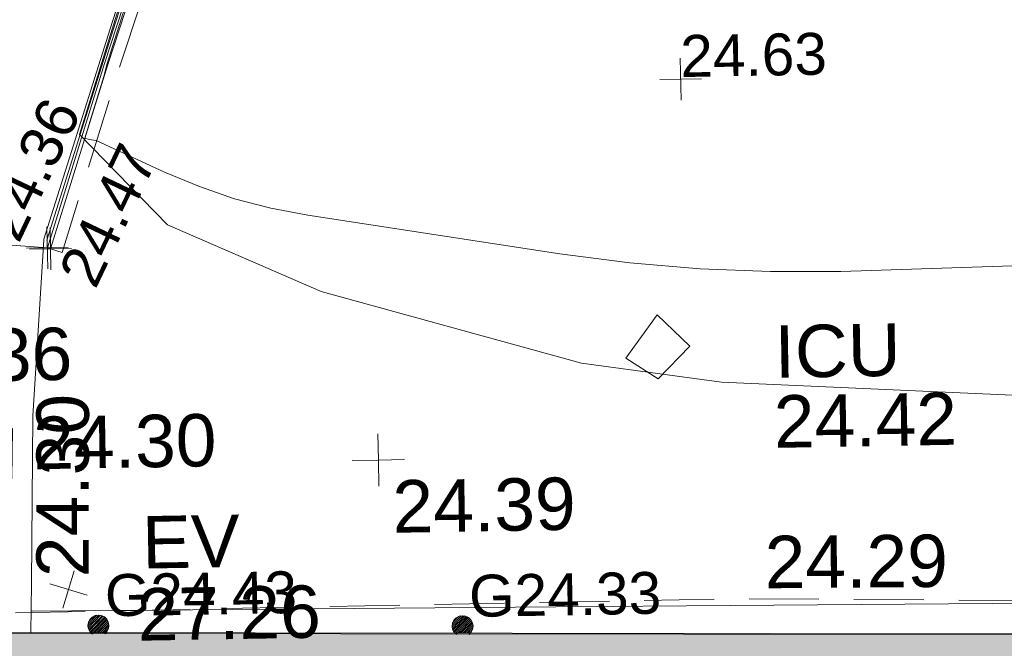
# Model space of a CAD drawing. Header units: millimetres. Extents: x -290717 to 520720, y -88450 to 287762.
# Tile 83 of 197: x -50767 to -43723, y -44324 to -39826. Entities that reach past the tile are written whole.
import ezdxf

# ---------------------------------------------------------------- set-up
doc = ezdxf.new("R2010")
doc.units = ezdxf.units.MM
doc.linetypes.add('IMPORT-DASHED _2_', pattern=[750, 500, -250])
doc.linetypes.add('IMPORT-UG_ELEC_STREET LIGHTING_QLB2 _2_', pattern=[2700, 1500, -300.0000000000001, 0, -250, 150, -300.0000000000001, 0, -200])
for name, color, linetype, lineweight, true_color in [('00_TOPO_EAVE', 7, 'Continuous', 9, 0x666666), ('00_TOPO_KERB_BOTTOM', 1, 'Continuous', 9, 0xff0000), ('00_TOPO_KERB_TOP', 7, 'Continuous', 9, 0xa500a5), ('00_TOPO_LEVEL_SPOT', 7, 'Continuous', 9, 0x666666), ('00_TOPO_SERV_IC', 5, 'Continuous', 9, 0x0000ff), ('00_UAV_BUILDING_OUTLINE', 5, 'Continuous', 9, 0x0000ff), ('00_UAV_CONCRETE', 9, 'Continuous', 9, 0x808080), ('01_DTM_CONTOUR_MNR', 7, 'Continuous', 9, 0xa5a552), ('12333-PUM-2D-U-0001-C01 - Rev2_REVIT IMPORT_dwg', 7, 'Continuous', 9, 0x767676), ('A_RHA_Line', 7, 'Continuous', 9, 0x00a600), ('CONTOURS_MINOR', 7, 'Continuous', 9, 0x00a5a5), ('EAVE', 3, 'Continuous', 9, 0x00ff00), ('GULLY', 7, 'Continuous', 9, 0x7fbfff), ('GULLY_LVL', 7, 'Continuous', 9, 0x7fbfff), ('KERB_BOTTOM', 7, 'Continuous', 9, 0x0000a5), ('KERB_BOTTOM_LVL', 7, 'Continuous', 9, 0x0000a5), ('KERB_TOP', 2, 'Continuous', 9, 0xffff00), ('KERB_TOP_LVL', 2, 'Continuous', 9, 0xffff00), ('SPOT_HEIGHTS_LVL', 7, 'Continuous', 9, 0x00a500)]:
    doc.layers.add(name, color=color, linetype=linetype, lineweight=lineweight, true_color=true_color)
for name, color, linetype, lineweight in [('00_TOPO_SURFACE', 7, 'Continuous', 9), ('A_RHA_Detail', 7, 'Continuous', 9), ('CHANGE_OF_SURFACE', 7, 'IMPORT-DASHED _2_', 9)]:
    doc.layers.add(name, color=color, linetype=linetype, lineweight=lineweight)
doc.styles.add('Arial_3', font='arial.ttf', dxfattribs={"height": 299.9999999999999})
doc.styles.add('Swis721 Lt BT_2', font='swissl.ttf', dxfattribs={"height": 375})

# ---------------------------------------------------------------- blocks, each defined once
blk = doc.blocks.new('12333-PUM-2D-U-0001-C01 - Rev2_REVIT IMPORT_dwg_MSL_Eaves_SYM_1-V20-Site Location Plan Existing')
at = {"layer": '00_TOPO_EAVE', "color": 254, "true_color": 0xcccccc}
for p, q in [((-116.0873754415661, -356.5791934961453), (116.0873754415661, 356.5791934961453)), ((356.5791934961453, -116.0873754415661), (-356.5791934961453, 116.0873754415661))]:
    blk.add_line(p, q, dxfattribs=at)
blk = doc.blocks.new('12333-PUM-2D-U-0001-C01 - Rev2_REVIT IMPORT_dwg_MM-2077200-Site Location Plan Existing')
at = {"layer": '00_TOPO_LEVEL_SPOT', "color": 254, "true_color": 0xcccccc, "flags": 128}
for points in [[(500.0000000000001, 0), (0, 0), (0, 500.0000000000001)], [(0, -500.0000000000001), (0, 0), (-500.0000000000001, 0)]]:
    blk.add_lwpolyline(points, dxfattribs=at)
blk = doc.blocks.new('12333-PUM-2D-U-0001-C01 - Rev2_REVIT IMPORT_dwg_MGS62954_T2_Galway_ITM_3d_Rev1-2077680-Site Location Plan Existing')
at = {"layer": '00_TOPO_KERB_BOTTOM', "color": 254, "true_color": 0xcccccc, "flags": 128}
blk.add_lwpolyline([(533850650.8813702, 725514910.7758181), (533850651.1915413, 725514914.6182809), (533851152.061392, 725516412.4510164), (533851588.6770644, 725517700.0691484), (533851930.7156118, 725518640.7660455), (533852092.728869, 725519138.1992496), (533852208.2193515, 725519423.6326603), (533852357.0642481, 725519534.6952599), (533852664.9502132, 725519560.6090442), (533854156.3820873, 725519576.4909246), (533856347.5983112, 725519532.1652586), (533859556.743809, 725519454.5231427), (533862091.5968435, 725519411.9021196), (533864612.255825, 725519373.8215616), (533865884.7425818, 725519349.663468), (533866558.9749278, 725519340.9829497), (533866566.5085127, 725518683.311586), (533867371.4536871, 725518686.7848152), (533867381.3099993, 725519353.3109809)], dxfattribs=at)
at = {"layer": '00_TOPO_KERB_TOP', "color": 254, "true_color": 0xcccccc, "flags": 128}
blk.add_lwpolyline([(533850672.9464509, 725514907.343518), (533851173.8009748, 725516405.1304194), (533851610.3207599, 725517692.4657707), (533851952.4065717, 725518633.2926581), (533852114.2928006, 725519130.3358444), (533852227.0780395, 725519409.0832757), (533852366.3332078, 725519512.9903723), (533852666.876911, 725519521.6797996), (533854156.1760591, 725519538.7140625), (533856345.4035738, 725519488.5387279), (533859556.4501584, 725519416.5720049), (533862091.5742442, 725519373.4148215), (533864610.1382316, 725519334.6123489), (533865884.154918, 725519302.2327138), (533866530.0831135, 725519292.1174533), (533866543.626251, 725518660.3159641), (533867394.0574334, 725518663.9431219), (533867404.2465035, 725519352.9718053)], dxfattribs=at)
at = {"layer": '00_TOPO_SERV_IC', "color": 254, "true_color": 0xcccccc}
for p, q in [((533855028.3000001, 725514297.0000001), (533854799.7000001, 725513992.2000002)), ((533855256.9, 725514068.4), (533855028.3000001, 725514297.0000001)), ((533855028.3000001, 725513839.8000002), (533855256.9, 725514068.4)), ((533855028.3000001, 725513839.8000002), (533854799.7000001, 725513992.2000002))]:
    blk.add_line(p, q, dxfattribs=at)
at = {"layer": '00_TOPO_SURFACE', "color": 254, "true_color": 0xcccccc, "flags": 128}
blk.add_lwpolyline([(533850509.2372847, 725512100.239879), (533850519.6678849, 725512452.9949774), (533850549.1426049, 725513650.4152522), (533850650.8813704, 725514910.7758181)], dxfattribs=at)
at = {"layer": '00_UAV_CONCRETE', "color": 254, "true_color": 0xcccccc, "flags": 128}
blk.add_lwpolyline([(533850513.8729193, 725512257.0135742), (533854267.8038598, 725512222.5264795), (533855513.3210576, 725512210.3372543), (533860512.9407879, 725512161.4085915), (533861011.8038596, 725512156.5264796), (533865048.2770497, 725512156.976934), (533865055.892157, 725511811.4671805)], dxfattribs=at)
at = {"layer": '01_DTM_CONTOUR_MNR', "color": 254, "true_color": 0xcccccc, "flags": 128}
blk.add_lwpolyline([(533864516.8727782, 725514749.9896799), (533862002.2688941, 725514946.8802141), (533861396.84409, 725514742.5424901), (533859839.9480705, 725513736.595397), (533859054.4051247, 725513586.3283725), (533855480.9122564, 725513807.4143865), (533854482.1245453, 725513961.6541615), (533852627.4231589, 725514506.3036925), (533851537.6740643, 725515003.7436805), (533850920.0000001, 725515660.0000002), (533851166.5459833, 725516410.0000002), (533851537.5000001, 725517538.7500004), (533851591.3636363, 725517699.3181821), (533851601.2500001, 725517729.0625001), (533851640.0000001, 725517830.0000001), (533851493.5191776, 725517889.1024123), (533851230.6421917, 725517934.1621852), (533849789.8869479, 725518102.4715048)], dxfattribs=at)
at = {"xscale": 0.375, "yscale": 0.375, "zscale": 0.375}
for name, p in [('12333-PUM-2D-U-0001-C01 - Rev2_REVIT IMPORT_dwg_MM-2077200-Site Location Plan Existing', (533853015.8579856, 725513293.8114178)), ('12333-PUM-2D-U-0001-C01 - Rev2_REVIT IMPORT_dwg_MSL_Eaves_SYM_1-V20-Site Location Plan Existing', (533850783.3413599, 725512406.2405877))]:
    blk.add_blockref(name, p, dxfattribs=at)
at = {"layer": '00_TOPO_EAVE', "char_height": 375, "attachment_point": 1, "line_spacing_factor": 1.005061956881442, "style": 'Swis721 Lt BT_2'}
for s, insert, width in [('EV', (533851315.7332062, 725512921.6954272), 736.078940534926), ('27.26', (533851273.9113727, 725512406.2120061), 1495.902363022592)]:
    blk.add_mtext(s, dxfattribs=dict(at, insert=insert, width=width))
at = {"layer": '00_TOPO_LEVEL_SPOT', "char_height": 375, "width": 1495.902363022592, "attachment_point": 1, "line_spacing_factor": 1.005061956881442, "style": 'Swis721 Lt BT_2'}
for s, insert in [('24.36', (533849528.1808528, 725514281.4102244)), ('24.39', (533853110.9808528, 725513146.4102244))]:
    blk.add_mtext(s, dxfattribs=dict(at, insert=insert))
at = {"layer": '00_TOPO_SERV_IC', "color": 251, "true_color": 0x666666, "char_height": 375, "attachment_point": 1, "line_spacing_factor": 1.005061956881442, "style": 'Swis721 Lt BT_2'}
for s, insert, width in [('ICU', (533855863.2111334, 725514206.7746865), 1021.012723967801), ('24.42', (533855849.3003085, 725513706.3162589), 1495.902363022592)]:
    blk.add_mtext(s, dxfattribs=dict(at, insert=insert, width=width))
at = {"layer": '00_TOPO_SURFACE', "color": 251, "true_color": 0x666666, "insert": (533850549.1, 725513645.6296079), "char_height": 375, "width": 1495.902363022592, "attachment_point": 1, "line_spacing_factor": 1.005061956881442, "style": 'Swis721 Lt BT_2'}
blk.add_mtext('24.30', dxfattribs=at)
at = {"layer": '00_UAV_BUILDING_OUTLINE', "color": 251, "true_color": 0x666666, "insert": (533850554.9416466, 725512498.7791151), "char_height": 375, "width": 1495.902363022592, "attachment_point": 1, "rotation": 88.9592679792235, "line_spacing_factor": 1.005061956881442, "style": 'Swis721 Lt BT_2'}
blk.add_mtext('24.30', dxfattribs=at)
at = {"layer": '00_UAV_CONCRETE', "color": 251, "true_color": 0x666666, "insert": (533855768.1554075, 725512703.0966468), "char_height": 375, "width": 1495.902363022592, "attachment_point": 1, "rotation": 359.4392940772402, "line_spacing_factor": 1.005061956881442, "style": 'Swis721 Lt BT_2'}
blk.add_mtext('24.29', dxfattribs=at)
blk = doc.blocks.new('12333-PUM-2D-U-0001-C01 - Rev2_REVIT IMPORT_dwg_SPOT-2077770-Site Location Plan Existing')
at = {"layer": 'KERB_BOTTOM_LVL', "color": 9, "true_color": 0xaaaae1}
for p, q in [((0, 500.0000000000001), (0, -500.0000000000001)), ((-500.0000000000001, 0), (500.0000000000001, 0))]:
    blk.add_line(p, q, dxfattribs=at)
blk = doc.blocks.new('12333-PUM-2D-U-0001-C01 - Rev2_REVIT IMPORT_dwg_SPOT-2077810-Site Location Plan Existing')
at = {"layer": 'KERB_TOP_LVL', "color": 51, "true_color": 0xffffaa}
for p, q in [((0, 500.0000000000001), (0, -500.0000000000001)), ((-500.0000000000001, 0), (500.0000000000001, 0))]:
    blk.add_line(p, q, dxfattribs=at)
blk = doc.blocks.new('12333-PUM-2D-U-0001-C01 - Rev2_REVIT IMPORT_dwg_SPOT-2077775-Site Location Plan Existing')
at = {"layer": 'SPOT_HEIGHTS_LVL', "color": 9, "true_color": 0xaae1aa}
for p, q in [((0, 500.0000000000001), (0, -500.0000000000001)), ((-500.0000000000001, 0), (500.0000000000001, 0))]:
    blk.add_line(p, q, dxfattribs=at)
blk = doc.blocks.new('12333-PUM-2D-U-0001-C01 - Rev2_REVIT IMPORT_dwg_MH_CIR2-V259-Site Location Plan Existing')
at = {"layer": 'GULLY', "color": 254, "true_color": 0xd4e9ff}
for p, q in [((-499.0000000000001, -33), (33.00000000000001, 499.0000000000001)), ((-496.0000000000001, 60.00000000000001), (-60.00000000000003, 496.0000000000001)), ((-488.0000000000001, -111), (111, 488.0000000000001)), ((-467.0000000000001, -180), (180, 467.0000000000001)), ((-467.0000000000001, 179), (-179, 467.0000000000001)), ((-438.0000000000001, -241), (241, 438.0000000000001)), ((-403, -296), (296, 403)), ((-362, -345), (345.0000000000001, 362.0000000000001)), ((-315, -388.0000000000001), (388.0000000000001, 315)), ((-187.6150045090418, -349.6150045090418), (425, 263.0000000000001)), ((-99.15900964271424, -351.1590096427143), (455.9999999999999, 203.9999999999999)), ((-10.70301477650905, -352.7030147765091), (480, 138)), ((77.75298008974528, -354.2470199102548), (496.0000000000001, 64)), ((166.2089749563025, -355.7910250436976), (500.0000000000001, -22.00000000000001)), ((253.6821254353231, -357.3178745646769), (483.0000000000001, -128)), ((305.0000000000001, -396.0000000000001), (396.0000000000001, -305.0000000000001))]:
    blk.add_line(p, q, dxfattribs=at)
at = {"layer": 'GULLY', "color": 254, "true_color": 0xd4e9ff, "flags": 128}
for points in [[(474.9999999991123, -154.0000000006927), (499.9999999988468, -5.544279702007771e-10), (474.9999999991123, 153.9999999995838), (403.9999999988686, 292.9999999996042), (292.9999999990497, 403.9999999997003), (153.9999999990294, 474.9999999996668), (-8.316419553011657e-10, 499.9999999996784), (-154.0000000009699, 474.9999999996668), (-293.0000000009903, 403.9999999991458), (-404.0000000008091, 292.9999999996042), (-475.0000000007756, 154.0000000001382), (-500.0000000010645, -5.544279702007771e-10), (-475.0000000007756, -154.0000000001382), (-404.0000000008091, -293.0000000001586), (-293.0000000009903, -404.0000000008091)], [(292.9999999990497, -404.0000000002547), (403.9999999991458, -293.0000000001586), (474.9999999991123, -154.0000000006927)]]:
    blk.add_lwpolyline(points, dxfattribs=at)
blk = doc.blocks.new('12333-PUM-2D-U-0001-C01 - Rev2_REVIT IMPORT_dwg_MH_CIR2-V260-Site Location Plan Existing')
at = {"layer": 'GULLY', "color": 254, "true_color": 0xd4e9ff}
for p, q in [((-499.0000000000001, -33), (33.00000000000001, 499.0000000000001)), ((-496.0000000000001, 60.00000000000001), (-60.00000000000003, 496.0000000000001)), ((-488.0000000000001, -111), (111, 488.0000000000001)), ((-467.0000000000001, -180), (180, 467.0000000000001)), ((-467.0000000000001, 179), (-179, 467.0000000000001)), ((-438.0000000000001, -241), (241, 438.0000000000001)), ((-403, -296), (296, 403)), ((-362, -345), (345.0000000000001, 362.0000000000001)), ((-315, -388.0000000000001), (388.0000000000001, 315)), ((-157.6294645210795, -319.6294645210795), (425, 263.0000000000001)), ((-69.17346965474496, -321.173469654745), (455.9999999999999, 203.9999999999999)), ((19.28252521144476, -322.7174747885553), (480, 138)), ((107.7385200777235, -324.2614799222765), (496.0000000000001, 64)), ((196.1945149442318, -325.8054850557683), (500.0000000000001, -22.00000000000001)), ((283.6676654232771, -327.332334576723), (483.0000000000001, -128)), ((305.0000000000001, -396.0000000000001), (396.0000000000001, -305.0000000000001))]:
    blk.add_line(p, q, dxfattribs=at)
at = {"layer": 'GULLY', "color": 254, "true_color": 0xd4e9ff, "flags": 128}
for points in [[(474.9999999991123, -154.0000000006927), (499.999999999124, -1.108855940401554e-09), (474.9999999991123, 153.9999999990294), (403.9999999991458, 292.9999999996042), (292.9999999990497, 403.9999999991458), (153.9999999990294, 474.9999999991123), (-8.316419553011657e-10, 499.9999999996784), (-154.0000000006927, 474.9999999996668), (-293.0000000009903, 403.9999999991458), (-404.0000000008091, 292.9999999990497), (-475.0000000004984, 153.9999999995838), (-500.0000000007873, 0), (-475.0000000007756, -154.0000000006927), (-404.0000000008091, -293.000000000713), (-381.2742700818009, -315.7257299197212)], [(292.999999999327, -404.0000000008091), (403.999999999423, -293.000000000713), (474.9999999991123, -154.0000000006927)]]:
    blk.add_lwpolyline(points, dxfattribs=at)
blk = doc.blocks.new('12333-PUM-2D-U-0001-C01 - Rev2_REVIT IMPORT_dwg-1620468-Site Location Plan Existing')
at = {"layer": 'CHANGE_OF_SURFACE', "color": 253, "true_color": 0xaaaaaa, "flags": 128}
for points in [[(211280.4611760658, -96410.85617383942), (210131.9904343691, -99725.56404722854), (209699.7532567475, -101035.4918920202), (209617.6228963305, -101008.3913189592)], [(209595.0050455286, -101000.9281026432), (207434.13048191, -100804.2360581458), (207527.7631822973, -101229.902311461)], [(209183.6723985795, -102292.5337115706), (209324.0843579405, -102290.1362491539), (209279.7092491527, -103607.8304508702), (214435.1732904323, -103596.7790810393), (220082.4232903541, -103729.3955195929), (223955.9284271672, -103768.0753138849), (223950.4027422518, -107387.3989444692), (224643.7480814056, -110331.3489716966), (232503.4728769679, -110593.233746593)]]:
    blk.add_lwpolyline(points, dxfattribs=at)
at = {"layer": 'CONTOURS_MINOR', "color": 254, "true_color": 0xaae1e1, "flags": 128}
blk.add_lwpolyline([(216784.8085800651, -101245.4771107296), (216279.3568118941, -101255.0270105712), (215773.871778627, -101262.6145869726), (215268.3645681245, -101268.8939484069), (214763.9295274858, -101260.5344392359), (214260.9364504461, -101234.0872923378), (213760.1063193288, -101180.5086894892), (213260.7181514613, -101108.8424490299), (211461.3110219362, -100800.7295524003), (211198.9142081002, -100744.3248721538), (210941.0818201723, -100673.6503890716), (210690.0960711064, -100581.5712026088), (210443.674748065, -100475.2222134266), (209957.7914832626, -100240.7670645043), (209908.3470389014, -100230.6559535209), (209877.7914835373, -100220.7670644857), (210019.6664835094, -99782.01706474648), (210042.9421423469, -99698.34239420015), (210307.3385147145, -98906.45271865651)], dxfattribs=at)
at = {"layer": 'EAVE', "color": 81, "true_color": 0xaaffaa}
blk.add_line((223490.933072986, -104014.2154938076), (209157.2834033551, -103745.1763977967), dxfattribs=at)
at = {"layer": 'KERB_BOTTOM', "color": 9, "true_color": 0xaaaae1, "flags": 128}
blk.add_lwpolyline([(211206.9245926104, -96286.17265447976), (210027.498214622, -99690.22446090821), (209595.0050468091, -101000.9281021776)], dxfattribs=at)
at = {"layer": 'KERB_TOP', "color": 51, "true_color": 0xffffaa, "flags": 128}
blk.add_lwpolyline([(211211.6023270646, -96345.42248235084), (210050.0607889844, -99697.85519235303), (209617.6228963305, -101008.3913189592), (209595.0050459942, -101000.9281021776)], dxfattribs=at)
blk.add_blockref('12333-PUM-2D-U-0001-C01 - Rev2_REVIT IMPORT_dwg_MGS62954_T2_Galway_ITM_3d_Rev1-2077680-Site Location Plan Existing', (-533641079.6498471, -725615854.3561786))
for name, p, xscale, yscale, zscale in [('12333-PUM-2D-U-0001-C01 - Rev2_REVIT IMPORT_dwg_SPOT-2077775-Site Location Plan Existing', (214146.3914834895, -99873.96706454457), 0.3, 0.3, 0.3), ('12333-PUM-2D-U-0001-C01 - Rev2_REVIT IMPORT_dwg_SPOT-2077770-Site Location Plan Existing', (209595.0050459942, -101000.9281021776), 0.3, 0.3, 0.3), ('12333-PUM-2D-U-0001-C01 - Rev2_REVIT IMPORT_dwg_SPOT-2077810-Site Location Plan Existing', (209617.6228963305, -101008.3913189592), 0.3, 0.3, 0.3), ('12333-PUM-2D-U-0001-C01 - Rev2_REVIT IMPORT_dwg_MH_CIR2-V259-Site Location Plan Existing', (209913.1284832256, -103709.623064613), 0.15, 0.15, 0.15), ('12333-PUM-2D-U-0001-C01 - Rev2_REVIT IMPORT_dwg_MH_CIR2-V260-Site Location Plan Existing', (212517.6824833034, -103759.6620647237), 0.15, 0.15, 0.15)]:
    blk.add_blockref(name, p, dxfattribs=dict(xscale=xscale, yscale=yscale, zscale=zscale))
at = {"layer": 'GULLY_LVL', "char_height": 299.9999999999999, "width": 1645.433348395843, "attachment_point": 1, "line_spacing_factor": 0.9417779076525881, "style": 'Arial_3'}
for s, insert in [('G24.43', (209963.128483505, -103344.6119697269)), ('G24.33', (212567.6824833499, -103394.6509694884))]:
    blk.add_mtext(s, dxfattribs=dict(at, insert=insert))
at = {"layer": 'KERB_BOTTOM_LVL', "insert": (209121.7100974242, -100839.304269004), "char_height": 299.9999999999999, "width": 1256.112065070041, "attachment_point": 1, "rotation": 63.51638074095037, "line_spacing_factor": 0.9417779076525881, "style": 'Arial_3'}
blk.add_mtext('24.36', dxfattribs=at)
at = {"layer": 'KERB_TOP_LVL', "insert": (209664.687679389, -101176.8325853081), "char_height": 299.9999999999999, "width": 1256.112065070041, "attachment_point": 1, "rotation": 63.51638074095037, "line_spacing_factor": 0.9417779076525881, "style": 'Arial_3'}
blk.add_mtext('24.47', dxfattribs=at)
at = {"layer": 'SPOT_HEIGHTS_LVL', "insert": (214146.3914834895, -99558.95596958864), "char_height": 299.9999999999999, "width": 1256.112065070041, "attachment_point": 1, "line_spacing_factor": 0.9417779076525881, "style": 'Arial_3'}
blk.add_mtext('24.63', dxfattribs=at)

msp = doc.modelspace()

# ---------------------------------------------------------------- hatches: boundary and pattern name
at = {"layer": 'A_RHA_Detail', "true_color": 0xc0c0c0}
h = msp.add_hatch(color=9, dxfattribs=at)
h.paths.add_polyline_path([(-80880.60083898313, -68502.79057078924), (-80400.86592458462, -68483.4150911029), (-80400.86592458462, -62984.64684182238), (-24474.85765180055, -63009.32043784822), (-24456.14471274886, -50840.30023854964), (-36622.55041054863, -50831.65104346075), (-36622.5504104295, -44228.57792609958), (-50959.05265825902, -44213.68205212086), (-50959.05265825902, -42573.78171509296), (-54563.93258049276, -42571.21897729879), (-54565.69773355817, -45054.17447471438), (-92408.82109324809, -45027.27149617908), (-92411.78875845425, -49201.74309219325), (-100061.9988811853, -49201.74309219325), (-100052.221444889, -64852.82557835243), (-86120.90825231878, -64852.82557835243), (-86092.16626519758, -62957.90041523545), (-84861.10047611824, -62957.90041520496), (-84854.79054275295, -68240.10973718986), (-80870.60226895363, -68240.10973718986)])
h.paths.add_polyline_path([(-137238.9269955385, -68461.93840922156), (-132719.7426408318, -68433.06336920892), (-132847.0731201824, -62850.0428228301), (-130454.6837966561, -62916.63108081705), (-130498.2830220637, -61355.8539363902), (-117581.136331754, -61423.42893434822), (-117492.3908565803, -49183.91309186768), (-125136.5200282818, -49178.47881939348), (-125133.5727033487, -45032.61887132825), (-163007.1824077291, -45005.69421944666), (-163007.1824077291, -44090.29634113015), (-163123.8521375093, -44090.21339942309), (-163122.6389897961, -42383.751842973), (-166563.8543420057, -42383.75184295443), (-166565.0349082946, -44044.3982420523), (-193158.4656786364, -44025.49275802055), (-193195.152889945, -62863.6565097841), (-137269.7106414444, -62916.63108078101), (-137254.3708868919, -65679.90523788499)])
h.paths.add_polyline_path([(120310.9497607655, -32334.2823016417), (120312.4652266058, -31610.73011961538), (133451.2244789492, -31638.24899384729), (133469.2230092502, -19717.98315777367), (121295.7536929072, -19692.48606427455), (121319.8434528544, -8190.941560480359), (112277.0825929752, -8172.001674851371), (112263.1769726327, -14811.12345451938), (78285.85310969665, -14739.95861435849), (78292.82277619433, -8167.077575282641), (76545.55099677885, -8163.40371230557), (69355.76844230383, -8152.931592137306), (69353.66597202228, -9156.746357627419), (68372.60878942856, -9154.691552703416), (68372.60878942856, -13705.52853212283), (69333.72334743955, -13707.54156767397), (69325.07112544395, -16249.53369225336), (66623.4489111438, -16249.53369225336), (66619.79243932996, -17995.29925522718), (65989.07757491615, -17995.29925522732), (65985.44262769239, -19730.78799479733), (57152.23993372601, -19712.28702423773), (57127.42535098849, -31559.89461998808), (70277.87165423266, -31587.43801817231), (70277.87165428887, -32271.74147154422), (78263.96947906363, -32285.12944888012), (78266.62669288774, -31019.79372153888), (112335.8856506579, -31091.15111856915), (112335.8856506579, -32317.57330550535), (119781.4233959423, -32333.17321910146)])
h.paths.add_polyline_path([(7503.71740934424, -1791.43926322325), (15482.43097389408, -674.0213230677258), (15484.0826184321, 148.1327206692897), (56188.28042539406, 205.5276654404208), (56155.8432600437, 14338.31663138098), (18016.62665932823, 14236.4814953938), (17967.9025208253, 34313.18372075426), (21727.10644861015, 34324.06926249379), (21708.9097307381, 40608.10218319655), (18009.66447156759, 40608.10218325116), (17995.54603703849, 45483.75063445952), (9770.084212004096, 45420.63294734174), (3966.216019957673, 45443.14492469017), (3984.771235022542, 14176.56786831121), (1023.062455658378, 14176.56786840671), (-276.5134647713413, 14190.52623465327), (-231.6790044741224, 5976.811441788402), (-226.4491536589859, 193.7444677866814), (1220.250839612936, 179.5999159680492), (7477.609307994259, 143.2867556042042), (7488.638446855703, -674.0213230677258)])
h.paths.add_polyline_path([(77755.59663317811, 53.47451145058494), (77729.51881611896, 1699.844979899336), (94464.47132486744, 1659.976083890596), (94606.37913471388, 17991.39023626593), (88810.41901146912, 18015.03260816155), (88799.89418497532, 14436.74271609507), (69413.88950349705, 14457.87738898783), (69377.35724448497, 99.62816357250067), (70760.85642036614, 92.0068082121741)])
h.paths.add_polyline_path([(61252.12079698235, 46453.95617369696), (105774.7348988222, 46472.68783510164), (105768.2642197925, 61852.61234310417), (92285.13876306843, 61852.61234310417), (92308.59670397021, 65784.30757142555), (96107.46680002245, 65767.6044524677), (96059.6808111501, 75209.20847378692), (101084.8427276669, 75071.88872768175), (104988.0046543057, 74765.36560410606), (108403.6894220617, 74363.84089439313), (112009.2703903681, 73787.25420864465), (115645.3524814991, 73049.69667210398), (116890.8108050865, 72761.69136255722), (120208.9929832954, 71893.18353872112), (120865.241739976, 71703.68487155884), (124135.6329505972, 70669.67317909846), (127435.6253142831, 69480.50055823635), (127820.4368655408, 69394.93141813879), (128274.3081769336, 69331.69585757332), (128731.879114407, 69306.66104520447), (129189.9401456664, 69320.00258265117), (129645.2782985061, 69371.62688830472), (130094.6997111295, 69461.17185607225), (130535.0520071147, 69588.00939078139), (130963.2464342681, 69751.2498188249), (131376.279516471, 69949.74812593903), (131771.254123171, 70182.11198906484), (132162.5575600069, 70460.54046602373), (132496.0921582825, 70741.69081117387), (132820.8713676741, 71064.98072578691), (133117.4593294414, 71414.31364276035), (133383.77568926, 71787.23923958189), (133616.5473239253, 72178.53728446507), (133817.1647262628, 72590.54524901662), (133982.6025969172, 73017.89547517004), (134111.7005086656, 73457.59040804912), (134203.5529320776, 73906.545904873), (134257.5155882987, 74361.61286220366), (134272.5462649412, 74819.59931534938), (134250.5259874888, 75277.29281749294), (134189.6227572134, 75731.48297750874), (134090.9274700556, 76178.98397761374), (133955.1324028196, 76616.65691996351), (133783.1900598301, 77041.4318434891), (133576.3064937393, 77450.3292564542), (133335.9328436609, 77840.48103831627), (133063.7551572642, 78209.15055536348), (132761.6825665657, 78553.75185442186), (132431.8338935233, 78871.86780505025), (132076.5227904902, 79161.26705200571), (131698.2415079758, 79419.91966864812), (131299.6434187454, 79646.01139199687), (131093.5942456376, 79746.34209763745), (132146.0467355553, 83110.22226149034), (122787.763295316, 86282.54285521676), (121604.3555410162, 82800.35918872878), (117095.9864226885, 83870.84033788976), (116841.9598400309, 83526.35449576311), (116120.5435466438, 91221.9361197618), (110237.7341284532, 91274.27491024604), (110194.3680786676, 90435.39030217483), (104988.0046543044, 90486.49901569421), (104973.2761846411, 94309.82427956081), (103746.1314668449, 94309.82427962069), (103839.9937121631, 122852.1474272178), (96365.09202303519, 122931.9599471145), (96350.3400238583, 123952.416858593), (104555.5505249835, 123902.1925258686), (104607.3234457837, 120248.5396157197), (125502.5015002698, 120134.193340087), (125662.0200253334, 137657.3796883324), (114479.5865733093, 137699.2256881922), (114382.3062641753, 129149.9458158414), (104644.1590035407, 129187.997507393), (104577.9931702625, 126217.3903165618), (101184.4926405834, 126159.1566967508), (101264.6166812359, 135959.2655565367), (89967.23177303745, 135988.8856164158), (89927.63362986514, 125823.6463181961), (93630.53562299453, 125840.7948842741), (93580.6568888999, 122931.9599471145), (88697.38835373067, 122904.7310127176), (88679.38989541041, 95739.0914377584), (86378.25848993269, 95739.0914377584), (86378.18187189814, 96178.10083375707), (83279.5074328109, 96200.92083330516), (83273.62493422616, 95735.74732136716), (70169.67509616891, 95733.22421950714), (70166.2684274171, 96272.07409350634), (66674.99731291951, 96257.14073659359), (66654.74538556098, 95755.71092140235), (65784.77231076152, 95755.71092140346), (65887.65094981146, 117470.6305650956), (53473.34271625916, 117487.9046429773), (53434.44066306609, 98570.4634906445), (40649.41626913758, 98570.46349066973), (40610.16711556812, 94406.01479082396), (38853.82372865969, 94410.36303444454), (38848.65589191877, 89463.65332732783), (40612.46601909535, 89518.45976927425), (40665.38257359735, 86257.73741131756), (38372.19584673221, 86305.7230928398), (38369.79373532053, 76901.0507917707), (50937.95125076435, 76944.40198877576), (50922.88567283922, 74598.78180893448), (56484.90611318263, 74588.85093774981), (56484.9061131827, 75194.85181998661), (92465.40372273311, 75233.02581663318), (92645.92783659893, 71766.64845097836), (89810.5550181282, 69362.83965827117), (85313.16173971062, 69360.94750424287), (85313.16173971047, 66907.40508090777), (75210.14498260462, 66903.15451592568), (75210.14498260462, 63815.70944554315), (70819.40014306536, 63815.70999204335), (70819.21601502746, 64253.35708063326), (69456.8341568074, 64253.35708063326), (69455.71957374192, 66901.99623168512), (61303.3285675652, 66898.56680686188), (61304.56054652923, 63970.32021231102), (70500.41048205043, 63970.32021223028), (70500.40885431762, 61852.59006210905), (61245.64388480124, 61848.69637492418), (61252.12079698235, 46455.07044720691)])
h.paths.add_polyline_path([(-17153.16561239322, 48569.32684293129), (-17153.16561227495, 60770.38083690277), (-29362.88357762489, 60774.7042869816), (-29362.88357762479, 67399.20394583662), (-43507.25361058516, 67405.01911302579), (-43488.53133082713, 69093.07334179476), (-45766.41866234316, 69109.32868391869), (-45794.34620035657, 67405.01911302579), (-47272.11273197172, 67404.21245453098), (-47272.44887636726, 66454.91798912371), (-86004.56386335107, 66468.6329952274), (-86006.66970790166, 60521.58362724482), (-92662.8772251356, 60521.58362724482), (-92666.53762789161, 50184.35611936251), (-79752.016597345, 50179.78302554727), (-79752.016597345, 48591.49323813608), (-17157.71631240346, 48569.32845421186)])
h.paths.add_polyline_path([(-201056.4185879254, 48628.75479108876), (-138377.9751621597, 48634.64535782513), (-138377.9751621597, 50133.28202330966), (-125467.710581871, 50134.49533928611), (-125468.6909603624, 60566.19036866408), (-132186.8595615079, 60565.86652591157), (-132187.4203588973, 66533.01978768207), (-170643.3098734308, 66805.61809689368), (-170643.3098732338, 67738.78475851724), (-200340.0100486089, 67488.93693767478), (-200348.7175167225, 60827.7802510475), (-201057.5650552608, 60827.71357562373), (-201056.6510294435, 51102.0431337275)])
h.paths.add_polyline_path([(-240051.5126725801, 54769.1949116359), (-239444.4902595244, 54811.10754483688), (-239186.5396225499, 54841.92927608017), (-238764.8191578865, 54940.98166103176), (-238382.4735933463, 55122.46891391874), (-237990.3402229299, 55354.87497237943), (-237269.2031026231, 55936.21514997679), (-237030.2712443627, 56228.66101920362), (-236793.0039600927, 56569.31473977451), (-236554.5880579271, 57004.26389721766), (-236432.7219585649, 57267.46508911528), (-236300.0815274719, 57753.26239002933), (-236250.7285154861, 58017.17885687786), (-236235.6490610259, 58516.21786795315), (-236233.2538430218, 58987.85640057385), (-236213.702979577, 59823.48083772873), (-236363.8287856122, 59820.8603820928), (-236634.0279869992, 60698.06075831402), (-236391.9547756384, 61432.1972634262), (-236225.4740089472, 61435.10319604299), (-236201.6036570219, 62637.68779599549), (-232563.5271750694, 62639.28734435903), (-232563.5271750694, 63049.03842407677), (-232732.1945866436, 63049.15302221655), (-232860.1521278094, 63457.9589027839), (-232731.6068089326, 63914.24862701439), (-232560.8209657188, 63914.24862701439), (-232521.9864006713, 70597.99604498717), (-240628.6947850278, 70598.85496274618), (-240629.7923196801, 72350.98321581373), (-246412.6011213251, 72347.36085937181), (-246412.6011213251, 70616.45923939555), (-254449.5805725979, 70618.60952619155), (-254454.637144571, 70754.06491724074), (-254469.7140363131, 73191.6627625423), (-263883.2532625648, 73267.83063692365), (-263902.4181505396, 68260.74348557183), (-263714.8217520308, 68259.82096576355), (-263552.9672900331, 67819.6543439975), (-263719.0883117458, 67392.20684197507), (-263913.629869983, 67392.20684288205), (-263956.7001914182, 58633.76423459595), (-260181.1963171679, 58611.22607638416), (-260192.3146984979, 56354.25111578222), (-257184.684388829, 56339.46086010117), (-257213.4419958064, 57092.93866025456), (-257338.5163846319, 57093.27331227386), (-257471.0109295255, 57531.7457231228), (-257338.5163845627, 58062.22513700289), (-257203.4956297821, 58064.06881293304), (-257173.5751889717, 58598.54056827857), (-256478.2273617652, 58575.27357918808), (-256478.2273617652, 58788.51859477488), (-256013.0091299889, 58911.92701537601), (-255397.0786589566, 58780.99767608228), (-255397.0786664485, 58595.98242230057), (-243809.8853614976, 58585.92793205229), (-243805.3570672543, 58352.04527760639), (-243740.9394682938, 57884.52572396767), (-243619.083060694, 57421.84877501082), (-243424.3877541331, 56943.65915328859), (-243247.1437899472, 56608.24157716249), (-243003.0710577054, 56249.99021479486), (-242732.2093200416, 55932.75703086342), (-242371.7230179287, 55603.12658814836), (-242141.2551255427, 55424.88676771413), (-241804.9643038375, 55216.88439829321), (-241529.464082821, 55077.02869058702), (-241100.6275144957, 54917.18295005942), (-240836.2134980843, 54840.82833179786), (-240453.4486196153, 54788.6078413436), (-240203.3756532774, 54776.52967577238)])
h.paths.add_polyline_path([(40276.69022620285, 59895.3641775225), (40328.62676026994, 69196.9439153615), (36588.99968782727, 69217.82459101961), (36619.46637569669, 74674.25962431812), (32264.36460075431, 74687.02318924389), (32233.48293864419, 69156.26826309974), (11916.69390488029, 69269.70959690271), (11966.66200108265, 78218.75165977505), (29087.50901742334, 78123.15526811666), (29143.44567202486, 88141.13700481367), (15719.34879623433, 88216.09212957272), (15732.60379610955, 90589.99788900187), (4594.294101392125, 90652.19003492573), (4525.129359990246, 78265.12250452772), (10096.76365550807, 78234.01258734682), (10077.43887221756, 74773.03821913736), (4547.641142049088, 74803.91453678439), (4465.579974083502, 60107.16002351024), (19125.89094757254, 60025.30234268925), (19139.86249371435, 62527.53804648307), (31738.59196305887, 62457.19146407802), (31724.55430855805, 59943.11609818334), (38369.79364222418, 59906.01157297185)])
h.paths.add_polyline_path([(-246083.0241259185, 72334.29150213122), (-246083.0594797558, 72334.30275087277), (-246208.2905500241, 72334.29150213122)])
h.paths.add_polyline_path([(-114575.3004830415, 112178.0758696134), (-114575.3246436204, 112178.0758696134), (-114707.2752166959, 115801.5811617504)])
h.paths.add_polyline_path([(-154699.9178766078, 101760.4080976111), (-114382.0503338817, 101776.0542915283), (-114382.0503338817, 106926.936016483), (-113755.641395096, 106927.1791078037), (-113757.5507412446, 111847.2721532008), (-114431.6837526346, 111847.2721532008), (-114431.8098651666, 112178.075869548), (-114575.3004830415, 112178.0758696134), (-114578.9984943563, 121707.2390834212), (-123056.9849702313, 121707.2390834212), (-123068.8201032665, 156452.7036899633), (-119381.2340625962, 156454.1347343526), (-119381.2340625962, 160165.8603541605), (-115501.031452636, 160167.3661472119), (-115503.3750945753, 166206.5793118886), (-132411.7987151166, 166599.6604729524), (-132411.8243306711, 166665.6603411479), (-135275.0124468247, 166664.5489553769), (-135275.0124468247, 166628.1883102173), (-135911.3205077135, 166628.1944503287), (-135911.3479256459, 166352.1604668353), (-152521.1633846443, 166345.7145607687), (-152518.3680955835, 159142.6836790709), (-150699.3133726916, 159117.9265656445), (-150755.6690356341, 122560.6912032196), (-151059.2005266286, 122560.6912032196), (-151061.0981347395, 121302.4374931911), (-154138.3148337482, 121372.6012653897), (-154138.3148337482, 121865.183451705), (-154704.3888425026, 121867.2611370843), (-154688.5451973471, 119352.3937021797), (-154745.5933227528, 119352.3715636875), (-154745.5763474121, 118722.1532660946), (-160794.1544526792, 118748.744283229), (-160794.1544527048, 119410.5425977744), (-163852.1622693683, 119422.408321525), (-163855.0715294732, 118762.2003111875), (-167568.6765459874, 118778.5256058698), (-166634.6619849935, 124395.1277019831), (-166843.6206842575, 124471.2090400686), (-167568.6765459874, 124707.6250904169), (-168028.2173235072, 124841.3808643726), (-168630.5006276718, 124991.3056740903), (-169238.2056070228, 125117.4693074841), (-169850.3952285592, 125219.6772877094), (-170466.1255403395, 125297.7720169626), (-171089.1102599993, 125351.8553033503), (-171704.4065937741, 125381.1774254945), (-172325.0479971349, 125386.3595015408), (-172782.2248668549, 125374.5832363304), (-173401.7764236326, 125337.4554476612), (-174019.3926983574, 125276.0328036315), (-174634.1213722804, 125190.4100127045), (-175245.0145766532, 125080.7190996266), (-176047.1958093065, 124895.7675261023), (-176665.4852587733, 124724.7228134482), (-177045.3001228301, 124609.1129151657), (-177631.5127793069, 124405.2077276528), (-176665.4852586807, 118818.5158793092), (-177558.9402083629, 118822.4435769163), (-177662.2853368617, 125263.4341236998), (-176365.3912352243, 126542.9270807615), (-159462.2970490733, 126319.9103917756), (-157057.7396790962, 128609.0850976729), (-157060.6673204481, 136153.1661957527), (-158638.8016610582, 137740.2441626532), (-159352.3735831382, 137740.2441626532), (-161634.4140635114, 140201.1078539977), (-168727.9404946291, 140256.8191147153), (-171035.0401162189, 137942.884730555), (-174184.1459014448, 137942.884730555), (-176460.1168228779, 140292.2858551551), (-177341.68569345, 140292.285855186), (-177341.7114445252, 140358.4281613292), (-183428.5803825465, 140356.0660244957), (-185921.6385984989, 137917.4639097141), (-185921.6385985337, 131757.309115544), (-186906.8767412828, 131756.9267734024), (-187725.3914540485, 130809.9989183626), (-187724.0588902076, 127376.1828149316), (-186481.0281350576, 126304.557648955), (-186479.4846755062, 122327.2959175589), (-185176.2828158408, 121059.4673825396), (-180304.1129154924, 121059.4673825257), (-180304.1136492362, 118802.0484409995), (-193555.3706955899, 118802.0484409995), (-193555.3686998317, 133117.8341649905), (-192593.6442938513, 133118.2073819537), (-192593.6442938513, 134200.8158367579), (-192224.6284783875, 134200.9592041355), (-192225.5653014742, 136615.0101267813), (-192595.0012461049, 136615.0101267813), (-192595.4357332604, 137734.4745166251), (-193589.2709668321, 137734.4746851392), (-193589.2685988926, 147474.5705834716), (-193163.2062206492, 147492.8644728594), (-192606.8095195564, 147551.4951472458), (-192359.9383250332, 147589.5931622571), (-192199.8207947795, 147616.5827293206), (-191882.7548926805, 147682.9245600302), (-191568.5380071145, 147761.6632019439), (-191020.2573150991, 147932.4221712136), (-190950.5841382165, 147955.8263236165), (-190647.7999969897, 148070.951423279), (-190349.769078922, 148197.8750093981), (-190056.9509284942, 148336.4013817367), (-189769.7970512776, 148486.316942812), (-189375.4954991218, 148717.2624196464), (-189132.9060261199, 148873.2749095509), (-188867.5421091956, 149059.0543930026), (-188609.6764469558, 149255.1087866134), (-188354.9814056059, 149465.3525772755), (-188079.6339208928, 149713.8792482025), (-187884.9836199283, 149901.8220103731), (-187538.2510284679, 150274.4802367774), (-187446.2998447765, 150378.396083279), (-187241.3270201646, 150629.2310214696), (-187046.3599558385, 150887.9197697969), (-186861.699277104, 151154.0634500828), (-186546.1373636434, 151669.8298752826), (-186524.4196769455, 151707.063245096), (-163675.289831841, 151669.8298752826), (-163687.5843044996, 148134.0767945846), (-157303.6541541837, 148136.4921063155), (-157303.6541541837, 155759.9150161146), (-157557.4317586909, 155765.0384228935), (-157555.9168973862, 166678.0466575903), (-187009.2021991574, 166699.7464767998), (-187013.0952111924, 162054.4009359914), (-188707.1775469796, 162044.5925187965), (-188705.9961893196, 155021.5333641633), (-188737.9999316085, 154650.5326603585), (-188799.0133970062, 154283.1866125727), (-188857.2045401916, 154035.4341107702), (-188966.1106131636, 153679.3368924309), (-189102.6200311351, 153332.8820747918), (-189265.8911677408, 152998.2056672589), (-189454.9174010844, 152677.3710606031), (-189645.2484685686, 152421.322012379), (-189916.9563410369, 152104.2450531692), (-190212.7041973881, 151809.4634871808), (-190530.6686598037, 151538.7947475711), (-190868.889367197, 151293.9075915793), (-191225.2810786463, 151076.3118324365), (-191597.6465194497, 150887.3490190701), (-192092.8415776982, 150682.5621956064), (-192485.2937347, 150569.6612301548), (-192903.8930807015, 150482.2408890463), (-193187.215491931, 150440.8868273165), (-193594.1866364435, 150407.1257787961), (-193594.5953882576, 151459.989522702), (-205369.2399268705, 151455.4201248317), (-205354.452352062, 113350.0822379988), (-207187.1580384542, 113349.3709450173), (-207184.3024929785, 105991.0636522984), (-205312.8709512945, 105991.0636522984), (-205311.2365670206, 101769.6553082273), (-175488.645120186, 101781.2285901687), (-175488.645120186, 110889.6985621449), (-154703.462766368, 110897.5679794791), (-154700.5193329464, 103310.2697088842)])
h.paths.add_polyline_path([(193735.9435692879, 113047.8274775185), (208865.0938716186, 114991.026643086), (208976.1154122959, 114126.6471161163), (216447.8967330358, 115086.3281915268), (216038.7305308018, 118271.970241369), (232648.5073383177, 120405.3421627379), (233425.9936153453, 114352.0734369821), (240632.2017567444, 115277.6440986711), (239854.8412683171, 121329.9334728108), (256406.8682407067, 123455.8879629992), (257091.7572256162, 118089.1198988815), (264572.287122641, 119040.8180953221), (261877.8350554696, 138524.7609215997), (259178.7147038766, 138221.6086023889), (259197.3483654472, 137439.0084132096), (254686.1480587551, 136897.0007613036), (255412.6810205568, 131314.8303174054), (240852.7447965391, 129522.4514055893), (239771.0426540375, 137918.8519126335), (240649.582243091, 138010.1984551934), (240062.3063116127, 142776.6750342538), (239165.7694641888, 142685.0143484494), (237630.9646614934, 151018.3171733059), (266172.8791088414, 154560.7889781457), (271297.187694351, 142612.4006970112), (276531.7397502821, 144861.0987145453), (274941.5029779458, 148527.903728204), (302074.530765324, 160134.9084326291), (300215.9323773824, 164320.1841173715), (301528.161327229, 164907.0997990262), (300405.1237791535, 167477.8916353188), (299016.6944531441, 166945.7181825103), (295626.7488506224, 174518.7544287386), (294333.0289184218, 177537.1551681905), (287288.847594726, 174518.7544287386), (289427.6893504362, 169661.0163464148), (272956.7816584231, 162557.1203578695), (271943.2187786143, 164897.4305293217), (267016.3118217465, 162764.0369715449), (268502.3094164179, 159357.043014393), (265200.4029571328, 157946.4096681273), (226856.4166955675, 153146.7821791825), (227510.3041274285, 148852.0205335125), (228280.9873164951, 141179.0007484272), (227302.3544112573, 141050.2812999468), (227895.3788231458, 136433.1758633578), (228748.5501749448, 136523.8855003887), (229602.307730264, 128023.7667641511), (217691.2359889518, 126493.8999679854), (217642.3600127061, 126874.4332670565), (215138.5007311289, 126552.8357430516), (215194.9980427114, 126112.9650749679), (215015.6132225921, 126089.9247571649), (214840.967257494, 127449.6644606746), (192258.7012018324, 124549.1816390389), (193486.3576426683, 114991.026643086)])
h.paths.add_polyline_path([(-78076.24179098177, 117605.518872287), (-78076.23951907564, 117610.0871212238), (-78070.31812256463, 129485.733079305), (-74723.15926546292, 129478.3852560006), (-74723.15926546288, 125435.7860625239), (-48015.64546089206, 125380.0246061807), (-47996.55031653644, 135872.5822179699), (-61198.159180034, 135901.5630078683), (-74714.72264147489, 135923.5088764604), (-74723.62876031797, 131865.2975510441), (-78070.31812256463, 131872.6421692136), (-78062.97909490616, 149549.768943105), (-58292.26570494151, 149541.5607197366), (-58292.26570494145, 148946.2407608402), (-37707.70924049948, 148937.6946534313), (-37707.70924049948, 159740.0690313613), (-44148.26955758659, 159742.7429641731), (-44148.26955758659, 162961.3319175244), (-49829.95437586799, 162961.3319175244), (-49830.92144141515, 160632.0129326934), (-78494.0902662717, 160643.9130440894), (-78494.0902662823, 161615.1537737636), (-78739.22585210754, 161615.2555472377), (-78691.79195364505, 168187.9195488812), (-90844.5764503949, 168126.8149080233), (-90962.52567696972, 152686.7636278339), (-89064.97866810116, 152685.97582136), (-89079.54115383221, 117610.0871212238), (-78374.80210165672, 117605.6428258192)])
h.paths.add_polyline_path([(69254.82576126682, 129235.9722870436), (69259.97086178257, 136167.7892474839), (86068.0992678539, 136131.0235193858), (86008.66431381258, 164703.3084147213), (58789.63167882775, 164723.5115811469), (58789.63167882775, 170119.2062865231), (54460.16324890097, 170122.4198087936), (54457.21717773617, 166153.2792453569), (47042.21516498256, 166158.7829869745), (47041.10931533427, 164668.9097040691), (39173.27935198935, 164674.7495545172), (39172.83712618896, 164078.9539098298), (17014.87910992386, 164095.400525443), (17002.38841206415, 147267.1142245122), (12659.63471563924, 147267.1142245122), (12653.6008753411, 139137.9291796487), (17031.41608901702, 139134.6797717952), (17024.58791744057, 129935.3194463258), (39191.34773726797, 129918.8662983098), (39191.34773726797, 129258.2867272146), (69014.0340609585, 129236.1510132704)])
h.paths.add_polyline_path([(39265.62356917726, 139467.8223435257), (33050.91021530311, 139484.1586867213), (33087.56357182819, 153427.9220784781), (39277.60130890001, 153411.6505991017), (39277.60130890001, 152830.3127277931), (43058.29603858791, 152820.3745823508), (43024.83899408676, 140092.5601633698), (39267.2657899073, 140092.5601633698)])
h.paths.add_polyline_path([(1979.548949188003, 189123.2414339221), (18699.10403225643, 189180.0465563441), (18678.46874727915, 195253.6675675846), (24349.02704558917, 195272.9334349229), (24334.96888369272, 199550.7690689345), (28829.78348971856, 199566.0403168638), (28798.35772162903, 208815.6446465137), (24334.94961552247, 208806.1514042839), (24333.90624838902, 209113.2475694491), (16811.59093053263, 209087.6902915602), (16806.58456496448, 208843.590909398), (6772.293057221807, 208809.4991440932), (6797.166076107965, 201488.5780549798), (-8471.058649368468, 201436.7038403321), (-8471.058649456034, 200429.0172029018), (-11856.09020773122, 200417.5164702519), (-11823.72827012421, 190892.3684139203), (-7614.729360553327, 190904.9356358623), (-7614.729360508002, 190170.8290169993), (-4608.619189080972, 190169.2993656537), (-4608.238782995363, 190916.8832264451), (1973.379031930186, 190939.2444093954), (1977.122761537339, 189837.3456606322)])
h.paths.add_polyline_path([(-20506.2213294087, 190640.028646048), (-20122.28942212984, 206347.1214480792), (-41550.34215554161, 207015.255795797), (-41462.26177905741, 210449.6195896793), (-31391.41053375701, 210152.0276719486), (-31078.64493158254, 223862.574366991), (-44305.08575746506, 224230.797228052), (-44490.79956595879, 211865.5542346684), (-47510.12209651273, 211942.9901386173), (-47722.57925074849, 203659.0205615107), (-47076.06680551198, 203635.3001466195), (-47175.4684425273, 199531.9403872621), (-46801.21126120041, 199520.4703265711), (-46873.68175963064, 195478.589946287), (-44600.40472249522, 195425.25597799), (-44685.88459510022, 192243.2795180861), (-38073.99929110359, 192135.6564361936), (-38104.39995468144, 191126.9722513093), (-21537.79264469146, 190668.5723413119)])
h.paths.add_polyline_path([(16801.02360974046, 195961.5001375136), (9656.615133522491, 196015.1086064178), (9643.83815057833, 199513.9922857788), (11631.77992465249, 199485.8321209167), (11631.79209405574, 203322.2460457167), (16806.58456511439, 203391.4855727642), (16801.04077099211, 195984.4293109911)])
h.paths.add_polyline_path([(122084.9263243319, 200536.2570557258), (122088.180516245, 206386.1947929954), (125211.1061637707, 206386.1947929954), (125211.1162733, 206645.8932838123), (126202.709897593, 206645.8932838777), (126203.0204768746, 207041.0477229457), (130401.4034740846, 206979.0758390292), (130444.269112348, 209883.2802976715), (126202.8383602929, 209945.883203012), (126203.0204768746, 214624.1281189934), (127364.7919503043, 214624.1281189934), (127365.2106673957, 225380.2058570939), (126159.8599207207, 225380.2527798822), (126207.4133336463, 241475.3410923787), (119482.541129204, 241495.8747302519), (119479.204156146, 246182.0096278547), (109943.9121324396, 246175.219673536), (109953.2702600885, 233033.3814297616), (115000.5285021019, 233033.3814296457), (114999.5792924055, 208653.4991933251), (112026.3032629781, 208653.4991933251), (112024.3519988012, 200538.6764491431), (122024.6079402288, 200536.271559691)])
h.paths.add_polyline_path([(30087.05071628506, 200986.75440713), (38030.67179073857, 201028.6865661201), (38030.67179073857, 202922.9731661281), (38109.89531489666, 202923.3913649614), (38067.25569093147, 208827.6066631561), (38013.35839375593, 208827.667223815), (38012.38630312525, 209012.5383931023), (30044.90685988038, 208970.4802974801), (30060.65944993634, 205986.3119354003)])
h.paths.add_polyline_path([(195986.2599411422, 205661.5722736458), (202896.8751332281, 206052.0074670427), (202676.886254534, 209945.7611691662), (195766.2710618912, 209555.325975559)])
h.paths.add_polyline_path([(-91652.40581580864, 206392.6172135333), (-79454.24421187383, 206432.5105635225), (-79629.29258199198, 238245.6998510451), (-68904.21147484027, 238215.095164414), (-68918.56040493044, 246314.0782553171), (-68756.515268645, 246312.9061543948), (-68755.20581930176, 246638.9786699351), (-79620.07671794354, 246651.3624133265), (-79606.5628449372, 247343.5411849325), (-82154.50636787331, 247318.0695596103), (-82154.50636787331, 247488.1275895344), (-91640.64698348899, 247472.5371040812), (-91638.72040628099, 246846.4753752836), (-131470.3702759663, 246641.42150215), (-131470.3702759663, 250159.5419305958), (-142857.1087886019, 250176.7939677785), (-142864.0554935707, 246220.0701029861), (-165118.8027587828, 246272.3986783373), (-165040.0492656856, 253907.936045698), (-178677.4727934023, 253929.5079730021), (-178699.5521575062, 238176.7234097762), (-138599.3373496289, 238209.4781454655), (-138548.4479938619, 206627.5237025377), (-126646.6702863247, 206572.2299428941), (-126666.6805510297, 234825.8818836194), (-124962.7180531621, 234825.9534805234), (-124969.0241559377, 234688.4891474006), (-91595.61129713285, 234664.3133306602), (-91650.87307429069, 207155.5994723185)])
h.paths.add_polyline_path([(142123.7078306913, 209113.5383730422), (152768.4446292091, 209127.3137315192), (152745.2992288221, 227012.6338093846), (142100.5623961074, 226998.8584508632), (142121.8067345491, 210582.5602414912)])
h.paths.add_polyline_path([(168998.8561285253, 209274.9592350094), (169026.8416078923, 226860.3446541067), (161686.6780313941, 226876.6646907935), (161647.6783165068, 209291.3037608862), (168846.6177107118, 209275.2977201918)])
h.paths.add_polyline_path([(49761.46820716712, 218476.567809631), (49794.00484362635, 223316.1680811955), (41274.07755979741, 223363.4010619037), (41273.58999769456, 223290.879563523), (32187.30576793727, 223351.9666549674), (32202.10532416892, 225553.2987455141), (20081.8372469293, 225634.7833114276), (20035.26675877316, 218707.7438838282), (31566.33951793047, 218630.2204926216), (31566.12891728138, 218598.8950898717), (49547.01686615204, 218478.0095661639)])
h.paths.add_polyline_path([(162361.9830851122, 234154.0520866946), (162366.6425722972, 241589.9129272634), (135261.1026964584, 241630.986197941), (135249.0888707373, 234197.8735112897), (160249.0277027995, 234157.467167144)])
h.paths.add_polyline_path([(176458.8604388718, 246709.572470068), (176516.248447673, 252173.1529805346), (168884.2833866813, 252253.3171281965), (168934.8652923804, 257068.9279575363), (164355.0504715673, 257117.0331241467), (164296.1746742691, 251511.8088120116), (164416.8965511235, 251510.5407811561), (164367.8024342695, 246836.5737543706), (172300.1975056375, 246753.2539686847)])

# ---------------------------------------------------------------- linework, layer by layer
at = {"layer": 'A_RHA_Line', "color": 7}
msp.add_line((-36617.856235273, -44228.58126322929), (-50959.05265826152, -44218.38599189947), dxfattribs=at)

# ---------------------------------------------------------------- block references
at = {"layer": '12333-PUM-2D-U-0001-C01 - Rev2_REVIT IMPORT_dwg', "color": 254, "linetype": 'IMPORT-UG_ELEC_STREET LIGHTING_QLB2 _2_', "true_color": 0xffd4d4, "rotation": 0.9999999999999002}
msp.add_blockref('12333-PUM-2D-U-0001-C01 - Rev2_REVIT IMPORT_dwg-1620468-Site Location Plan Existing', (-261895.0770586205, 55869.5817132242), dxfattribs=at)

doc.saveas('drawing.dxf')
